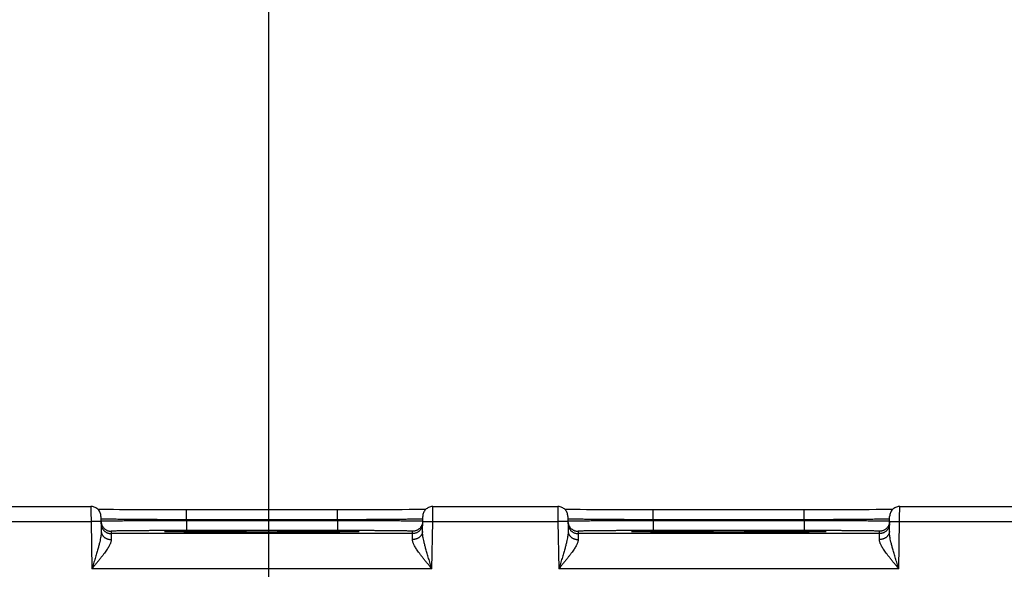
# Model space of a CAD drawing. Header units: inches. Extents: x 0 to 34, y 0 to 22.
# Tile 58 of 75: x 18.4 to 20.3, y 17.6 to 18.7. Entities that reach past the tile are written whole.
import ezdxf

# ---------------------------------------------------------------- set-up
doc = ezdxf.new("R2010")
doc.units = ezdxf.units.IN
doc.header["$LTSCALE"] = 1.87
doc.header["$MEASUREMENT"] = 0
doc.layers.get('0').update_dxf_attribs({"linetype": 'CONTINUOUS'})
doc.layers.add('DIMENSIONS', color=7, linetype='CONTINUOUS')
doc.styles.get("Standard").update_dxf_attribs({"font": 'txt', "width": 0.8})
doc.dimstyles.new('DIMSTYLE_1', dxfattribs={"dimtxt": 0.125, "dimasz": 0.18, "dimexe": 0.18, "dimexo": 0.0625, "dimgap": 0.09, "dimtad": 0, "dimtih": 1, "dimtoh": 1, "dimdec": 3, "dimzin": 4, "dimdsep": 46, "dimtxsty": 'STANDARD', "dimblk": '_FILLED', "dimblk1": '_FILLED', "dimblk2": '_FILLED', "dimcen": 0.09, "dimadec": 0, "dimazin": 0, "dimtp": 0.01, "dimtm": 0.01, "dimtfac": 1, "dimtdec": 3, "dimtofl": 0, "dimtmove": 0, "dimatfit": 3, "dimldrblk": '_FILLED', "dimfxl": 1, "dimtolj": 1, "dimtzin": 4, "dimarcsym": 0})

# ---------------------------------------------------------------- blocks, each defined once
blk = doc.blocks.new('_FILLED')
at = {"color": 0, "linetype": 'BYBLOCK'}
blk.add_solid([(0, 0), (-1, 0.174), (-1, -0.174)], dxfattribs=at)
blk = doc.blocks.new('*D8')
at = {"layer": 'DIMENSIONS', "color": 2, "linetype": 'CONTINUOUS'}
for p, q in [((18.8569, 16.4192), (18.8569, 19.3122)), ((21.6069, 16.4164), (21.6069, 19.3122)), ((18.8569, 19.1872), (19.4583, 19.1872)), ((21.6069, 19.1872), (20.9083, 19.1872))]:
    blk.add_line(p, q, dxfattribs=at)
at = {"layer": 'DIMENSIONS', "color": 2, "linetype": 'CONTINUOUS', "xscale": 0.18, "yscale": 0.18, "zscale": 0.18, "rotation": 180}
blk.add_blockref('_FILLED', (18.8569, 19.1872), dxfattribs=at)
at = {"layer": 'DIMENSIONS', "color": 2, "linetype": 'CONTINUOUS', "xscale": 0.18, "yscale": 0.18, "zscale": 0.18}
blk.add_blockref('_FILLED', (21.6069, 19.1872), dxfattribs=at)
at = {"layer": 'DIMENSIONS', "color": 2, "linetype": 'CONTINUOUS', "width": 0.8}
for s, p in [('[', (20.1458, 19.1247)), (']', (20.7458, 19.1247)), ('2.750', (19.5208, 19.1247)), ('69.85', (20.2458, 19.1247))]:
    blk.add_text(s, height=0.125, dxfattribs=at).set_placement(p)

msp = doc.modelspace()

# ---------------------------------------------------------------- linework, layer by layer
at = {"color": 7, "linetype": 'CONTINUOUS'}
for p, q in [((18.3236, 17.6868), (18.5024, 17.6868)), ((18.5222, 17.6811), (18.5163, 17.6812)), ((18.5289, 17.681), (18.5222, 17.6811)), ((18.5372, 17.6809), (18.5289, 17.681)), ((18.5472, 17.6808), (18.5372, 17.6809)), ((18.5592, 17.6806), (18.5472, 17.6808)), ((18.5735, 17.6805), (18.5592, 17.6806)), ((18.5904, 17.6804), (18.5735, 17.6805)), ((18.6103, 17.6803), (18.5904, 17.6804)), ((18.6287, 17.6803), (18.6103, 17.6803)), ((18.6497, 17.6802), (18.6287, 17.6803)), ((18.6734, 17.6802), (18.6497, 17.6802)), ((18.6925, 17.6802), (18.6734, 17.6802)), ((18.6925, 17.6605), (18.6925, 17.6802)), ((19.0109, 17.6802), (18.6925, 17.6802)), ((18.9933, 17.6605), (18.9933, 17.6802)), ((19.0329, 17.6802), (19.0109, 17.6802)), ((19.0526, 17.6803), (19.0329, 17.6802)), ((19.0742, 17.6803), (19.0526, 17.6803)), ((19.0927, 17.6804), (19.0742, 17.6803)), ((19.1087, 17.6805), (19.0927, 17.6804)), ((19.1224, 17.6806), (19.1087, 17.6805)), ((19.1362, 17.6807), (19.1224, 17.6806)), ((19.1476, 17.6809), (19.1362, 17.6807)), ((19.1569, 17.681), (19.1476, 17.6809)), ((19.1641, 17.6811), (19.1569, 17.681)), ((19.1695, 17.6812), (19.1641, 17.6811)), ((19.1834, 17.6868), (19.4324, 17.6868)), ((19.4522, 17.6811), (19.4463, 17.6812)), ((19.4589, 17.681), (19.4522, 17.6811)), ((19.4672, 17.6809), (19.4589, 17.681)), ((19.4772, 17.6808), (19.4672, 17.6809)), ((19.4892, 17.6806), (19.4772, 17.6808)), ((19.5035, 17.6805), (19.4892, 17.6806)), ((19.5204, 17.6804), (19.5035, 17.6805)), ((19.5403, 17.6803), (19.5204, 17.6804)), ((19.5587, 17.6803), (19.5403, 17.6803)), ((19.5797, 17.6802), (19.5587, 17.6803)), ((19.6034, 17.6802), (19.5797, 17.6802)), ((19.9233, 17.6802), (19.6034, 17.6802)), ((19.6225, 17.6605), (19.6225, 17.6802)), ((19.9233, 17.6605), (19.9233, 17.6802)), ((19.9409, 17.6802), (19.9233, 17.6802)), ((19.9629, 17.6802), (19.9409, 17.6802)), ((19.9826, 17.6803), (19.9629, 17.6802)), ((20.0042, 17.6803), (19.9826, 17.6803)), ((20.0227, 17.6804), (20.0042, 17.6803)), ((20.0387, 17.6805), (20.0227, 17.6804)), ((20.0524, 17.6806), (20.0387, 17.6805)), ((20.0662, 17.6807), (20.0524, 17.6806)), ((20.0776, 17.6809), (20.0662, 17.6807)), ((20.0869, 17.681), (20.0776, 17.6809)), ((20.0941, 17.6811), (20.0869, 17.681)), ((20.0995, 17.6812), (20.0941, 17.6811)), ((20.1134, 17.6868), (20.3624, 17.6868)), ((18.3329, 17.6568), (18.5026, 17.6568)), ((18.5226, 17.6572), (18.5026, 17.6568)), ((18.5026, 17.6568), (18.5042, 17.563)), ((18.5224, 17.6672), (18.523, 17.6374)), ((18.6925, 17.6605), (18.6926, 17.6586)), ((18.9933, 17.6605), (18.6925, 17.6605)), ((18.6926, 17.6586), (18.6926, 17.6389)), ((18.9933, 17.6586), (18.6926, 17.6586)), ((18.9933, 17.6605), (18.9933, 17.6586)), ((18.9933, 17.6586), (18.9933, 17.6389)), ((19.1629, 17.6374), (19.1634, 17.6672)), ((19.1632, 17.6572), (19.1832, 17.6568)), ((19.1816, 17.563), (19.1832, 17.6568)), ((19.1832, 17.6568), (19.4326, 17.6568)), ((19.4526, 17.6572), (19.4326, 17.6568)), ((19.4326, 17.6568), (19.4342, 17.563)), ((19.4524, 17.6672), (19.453, 17.6374)), ((19.6225, 17.6605), (19.6226, 17.6586)), ((19.9233, 17.6605), (19.6225, 17.6605)), ((19.6226, 17.6586), (19.6226, 17.6389)), ((19.9233, 17.6586), (19.6226, 17.6586)), ((19.9233, 17.6605), (19.9233, 17.6586)), ((19.9233, 17.6586), (19.9233, 17.6389)), ((20.0929, 17.6374), (20.0934, 17.6672)), ((20.0932, 17.6572), (20.1132, 17.6568)), ((20.1116, 17.563), (20.1132, 17.6568)), ((20.1132, 17.6568), (20.3626, 17.6568)), ((18.5426, 17.6376), (18.5427, 17.633)), ((19.1432, 17.633), (18.5427, 17.633)), ((18.6525, 17.6368), (18.6521, 17.6368)), ((18.653, 17.6368), (18.6525, 17.6368)), ((18.6537, 17.6367), (18.653, 17.6368)), ((18.655, 17.6367), (18.6537, 17.6367)), ((18.6566, 17.6366), (18.655, 17.6367)), ((18.6596, 17.6366), (18.6566, 17.6366)), ((18.6646, 17.6364), (18.6596, 17.6366)), ((18.6711, 17.6363), (18.6646, 17.6364)), ((18.6793, 17.6362), (18.6711, 17.6363)), ((18.6895, 17.6361), (18.6793, 17.6362)), ((18.702, 17.6359), (18.6895, 17.6361)), ((18.9933, 17.6389), (18.6926, 17.6389)), ((18.7174, 17.6358), (18.702, 17.6359)), ((18.7321, 17.6357), (18.7174, 17.6358)), ((18.7492, 17.6356), (18.7321, 17.6357)), ((18.7687, 17.6355), (18.7492, 17.6356)), ((18.7908, 17.6355), (18.7687, 17.6355)), ((18.8157, 17.6354), (18.7908, 17.6355)), ((18.8363, 17.6354), (18.8157, 17.6354)), ((18.8558, 17.6354), (18.8363, 17.6354)), ((18.8802, 17.6354), (18.8558, 17.6354)), ((18.9015, 17.6355), (18.8802, 17.6354)), ((18.9203, 17.6355), (18.9015, 17.6355)), ((18.9406, 17.6356), (18.9203, 17.6355)), ((18.9576, 17.6357), (18.9406, 17.6356)), ((18.9717, 17.6358), (18.9576, 17.6357)), ((18.9854, 17.6359), (18.9717, 17.6358)), ((18.9967, 17.6361), (18.9854, 17.6359)), ((19.0061, 17.6362), (18.9967, 17.6361)), ((19.0138, 17.6363), (19.0061, 17.6362)), ((19.02, 17.6364), (19.0138, 17.6363)), ((19.0248, 17.6365), (19.02, 17.6364)), ((19.0278, 17.6366), (19.0248, 17.6365)), ((19.0301, 17.6367), (19.0278, 17.6366)), ((19.0315, 17.6367), (19.0301, 17.6367)), ((19.0324, 17.6368), (19.0315, 17.6367)), ((19.0331, 17.6368), (19.0324, 17.6368)), ((19.0335, 17.6368), (19.0331, 17.6368)), ((19.0338, 17.6368), (19.0335, 17.6368)), ((19.0341, 17.6368), (19.0338, 17.6368)), ((19.0342, 17.6369), (19.0341, 17.6368)), ((19.1432, 17.633), (19.1432, 17.6376)), ((19.4726, 17.6376), (19.4727, 17.633)), ((20.0732, 17.633), (19.4727, 17.633)), ((19.5825, 17.6368), (19.5821, 17.6368)), ((19.583, 17.6368), (19.5825, 17.6368)), ((19.5837, 17.6367), (19.583, 17.6368)), ((19.585, 17.6367), (19.5837, 17.6367)), ((19.5866, 17.6366), (19.585, 17.6367)), ((19.5896, 17.6366), (19.5866, 17.6366)), ((19.5935, 17.6365), (19.5896, 17.6366)), ((19.5997, 17.6363), (19.5935, 17.6365)), ((19.6075, 17.6362), (19.5997, 17.6363)), ((19.6173, 17.6361), (19.6075, 17.6362)), ((19.6293, 17.636), (19.6173, 17.6361)), ((19.9233, 17.6389), (19.6226, 17.6389)), ((19.6441, 17.6358), (19.6293, 17.636)), ((19.6582, 17.6357), (19.6441, 17.6358)), ((19.6747, 17.6356), (19.6582, 17.6357)), ((19.6936, 17.6356), (19.6747, 17.6356)), ((19.715, 17.6355), (19.6936, 17.6356)), ((19.7392, 17.6354), (19.715, 17.6355)), ((19.7592, 17.6354), (19.7392, 17.6354)), ((19.7792, 17.6354), (19.7592, 17.6354)), ((19.7984, 17.6354), (19.7792, 17.6354)), ((19.8212, 17.6355), (19.7984, 17.6354)), ((19.8412, 17.6355), (19.8212, 17.6355)), ((19.8628, 17.6356), (19.8412, 17.6355)), ((19.8812, 17.6357), (19.8628, 17.6356)), ((19.8964, 17.6358), (19.8812, 17.6357)), ((19.9111, 17.6359), (19.8964, 17.6358)), ((19.9232, 17.636), (19.9111, 17.6359)), ((19.9332, 17.6361), (19.9232, 17.636)), ((19.9414, 17.6363), (19.9332, 17.6361)), ((19.9481, 17.6364), (19.9414, 17.6363)), ((19.9533, 17.6365), (19.9481, 17.6364)), ((19.9573, 17.6366), (19.9533, 17.6365)), ((19.9597, 17.6367), (19.9573, 17.6366)), ((19.9612, 17.6367), (19.9597, 17.6367)), ((19.9621, 17.6367), (19.9612, 17.6367)), ((19.9628, 17.6368), (19.9621, 17.6367)), ((19.9633, 17.6368), (19.9628, 17.6368)), ((19.9636, 17.6368), (19.9633, 17.6368)), ((19.9639, 17.6368), (19.9636, 17.6368)), ((20.0732, 17.633), (20.0732, 17.6376)), ((19.1816, 17.563), (18.5042, 17.563)), ((20.1116, 17.563), (19.4342, 17.563))]:
    msp.add_line(p, q, dxfattribs=at)
for points in [[(18.5224, 17.6672), (18.5223, 17.6691), (18.522, 17.6709), (18.5215, 17.6727), (18.5209, 17.6745), (18.5201, 17.6762), (18.5192, 17.6778), (18.5181, 17.6793), (18.5168, 17.6807), (18.5155, 17.682), (18.514, 17.6832), (18.5124, 17.6842), (18.5107, 17.685), (18.509, 17.6857), (18.5072, 17.6863), (18.5053, 17.6866), (18.5035, 17.6868), (18.5024, 17.6868)], [(19.1834, 17.6868), (19.1824, 17.6868), (19.1805, 17.6866), (19.1787, 17.6863), (19.1769, 17.6857), (19.1751, 17.685), (19.1735, 17.6842), (19.1719, 17.6832), (19.1704, 17.682), (19.169, 17.6807), (19.1678, 17.6793), (19.1667, 17.6778), (19.1657, 17.6762), (19.1649, 17.6745), (19.1643, 17.6727), (19.1638, 17.6709), (19.1635, 17.6691), (19.1634, 17.6672)], [(19.4524, 17.6672), (19.4523, 17.6691), (19.452, 17.6709), (19.4515, 17.6727), (19.4509, 17.6745), (19.4501, 17.6762), (19.4492, 17.6778), (19.4481, 17.6793), (19.4468, 17.6807), (19.4455, 17.682), (19.444, 17.6832), (19.4424, 17.6842), (19.4407, 17.685), (19.439, 17.6857), (19.4372, 17.6863), (19.4353, 17.6866), (19.4335, 17.6868), (19.4324, 17.6868)], [(20.1134, 17.6868), (20.1124, 17.6868), (20.1105, 17.6866), (20.1087, 17.6863), (20.1069, 17.6857), (20.1051, 17.685), (20.1035, 17.6842), (20.1019, 17.6832), (20.1004, 17.682), (20.099, 17.6807), (20.0978, 17.6793), (20.0967, 17.6778), (20.0957, 17.6762), (20.0949, 17.6745), (20.0943, 17.6727), (20.0938, 17.6709), (20.0935, 17.6691), (20.0934, 17.6672)], [(18.6521, 17.6368), (18.6518, 17.6368), (18.6516, 17.6369), (18.6516, 17.6369), (18.6515, 17.6369), (18.6515, 17.6369), (18.6514, 17.6369)], [(19.0344, 17.6369), (19.0344, 17.6369), (19.0344, 17.6369), (19.0344, 17.6369), (19.0343, 17.6369), (19.0342, 17.6369)], [(19.5821, 17.6368), (19.5818, 17.6368), (19.5816, 17.6369), (19.5816, 17.6369), (19.5815, 17.6369), (19.5815, 17.6369), (19.5814, 17.6369)], [(19.9642, 17.6369), (19.9641, 17.6368), (19.9639, 17.6368)], [(19.9644, 17.6369), (19.9644, 17.6369), (19.9644, 17.6369), (19.9644, 17.6369), (19.9643, 17.6369), (19.9642, 17.6369)]]:
    msp.add_lwpolyline(points, dxfattribs=at)
for points, knots in [([(18.5024, 17.6869), (18.5024, 17.6869), (18.5024, 17.6865), (18.5024, 17.6864), (18.5024, 17.6856), (18.5024, 17.6848), (18.5025, 17.6837), (18.5025, 17.6824), (18.5025, 17.6808), (18.5025, 17.679), (18.5025, 17.6771), (18.5025, 17.6749), (18.5025, 17.6727), (18.5025, 17.6702), (18.5025, 17.6677), (18.5026, 17.6651), (18.5026, 17.6624), (18.5026, 17.6596), (18.5026, 17.6578), (18.5026, 17.6568)], [0, 0, 0, 0, 0.002903, 0.015028, 0.03566, 0.064621, 0.101666, 0.146473, 0.198652, 0.25775, 0.323263, 0.394623, 0.47121, 0.552358, 0.637342, 0.725391, 0.815718, 0.907524, 1, 1, 1, 1]), ([(19.1832, 17.6568), (19.1832, 17.6578), (19.1833, 17.6596), (19.1833, 17.6624), (19.1833, 17.6651), (19.1833, 17.6677), (19.1833, 17.6702), (19.1833, 17.6727), (19.1833, 17.6749), (19.1834, 17.6771), (19.1834, 17.679), (19.1834, 17.6808), (19.1834, 17.6824), (19.1834, 17.6837), (19.1834, 17.6848), (19.1834, 17.6856), (19.1834, 17.6864), (19.1834, 17.6865), (19.1834, 17.6869), (19.1834, 17.6869)], [0, 0, 0, 0, 0.092476, 0.184282, 0.274609, 0.362658, 0.447642, 0.52879, 0.605377, 0.676737, 0.74225, 0.801348, 0.853527, 0.898334, 0.935379, 0.96434, 0.984972, 0.997097, 1, 1, 1, 1]), ([(19.4324, 17.6869), (19.4324, 17.6869), (19.4324, 17.6865), (19.4324, 17.6864), (19.4324, 17.6856), (19.4324, 17.6848), (19.4325, 17.6837), (19.4325, 17.6824), (19.4325, 17.6808), (19.4325, 17.679), (19.4325, 17.6771), (19.4325, 17.6749), (19.4325, 17.6727), (19.4325, 17.6702), (19.4325, 17.6677), (19.4326, 17.6651), (19.4326, 17.6624), (19.4326, 17.6596), (19.4326, 17.6578), (19.4326, 17.6568)], [0, 0, 0, 0, 0.002903, 0.015028, 0.03566, 0.064621, 0.101666, 0.146473, 0.198652, 0.25775, 0.323263, 0.394623, 0.47121, 0.552358, 0.637342, 0.725391, 0.815718, 0.907524, 1, 1, 1, 1]), ([(20.1132, 17.6568), (20.1132, 17.6578), (20.1133, 17.6596), (20.1133, 17.6624), (20.1133, 17.6651), (20.1133, 17.6677), (20.1133, 17.6702), (20.1133, 17.6727), (20.1133, 17.6749), (20.1134, 17.6771), (20.1134, 17.679), (20.1134, 17.6808), (20.1134, 17.6824), (20.1134, 17.6837), (20.1134, 17.6848), (20.1134, 17.6856), (20.1134, 17.6864), (20.1134, 17.6865), (20.1134, 17.6869), (20.1134, 17.6869)], [0, 0, 0, 0, 0.092476, 0.184282, 0.274609, 0.362658, 0.447642, 0.52879, 0.605377, 0.676737, 0.74225, 0.801348, 0.853527, 0.898334, 0.935379, 0.96434, 0.984972, 0.997097, 1, 1, 1, 1]), ([(18.5226, 17.6572), (18.5226, 17.6566), (18.5227, 17.6553), (18.523, 17.6538), (18.5232, 17.653), (18.5232, 17.6527)], [0, 0, 0, 0, 0.41218, 0.843207, 1, 1, 1, 1]), ([(18.5227, 17.6526), (18.5227, 17.652), (18.5228, 17.6507), (18.5231, 17.6487), (18.5236, 17.6469), (18.5243, 17.645), (18.5251, 17.6433), (18.5262, 17.6416), (18.5273, 17.6401), (18.5286, 17.6387), (18.5301, 17.6374), (18.5317, 17.6362), (18.5333, 17.6352), (18.5351, 17.6344), (18.5369, 17.6338), (18.5388, 17.6333), (18.5407, 17.633), (18.542, 17.633), (18.5427, 17.633)], [0, 0, 0, 0, 0.0625, 0.125, 0.1875, 0.25, 0.312501, 0.375001, 0.437501, 0.500001, 0.562501, 0.625001, 0.6875, 0.75, 0.8125, 0.875, 0.9375, 1, 1, 1, 1]), ([(18.6925, 17.6605), (18.6891, 17.6605), (18.6823, 17.6605), (18.672, 17.6606), (18.6619, 17.6606), (18.6519, 17.6606), (18.642, 17.6607), (18.6323, 17.6607), (18.6228, 17.6608), (18.6136, 17.6608), (18.6047, 17.6609), (18.5961, 17.6609), (18.5878, 17.661), (18.5799, 17.6611), (18.5725, 17.6611), (18.5654, 17.6612), (18.5589, 17.6613), (18.5528, 17.6614), (18.5472, 17.6614), (18.5422, 17.6615), (18.5377, 17.6616), (18.5338, 17.6617), (18.5304, 17.6618), (18.5277, 17.6618), (18.5256, 17.6619), (18.5239, 17.6619), (18.5233, 17.6621), (18.5228, 17.6621)], [0, 0, 0, 0, 0.060528, 0.120839, 0.180702, 0.239899, 0.298212, 0.355427, 0.411331, 0.46572, 0.518396, 0.569169, 0.617858, 0.66429, 0.708302, 0.749738, 0.788449, 0.824295, 0.857148, 0.886884, 0.913392, 0.936574, 0.956342, 0.972622, 0.985353, 0.994489, 1, 1, 1, 1]), ([(18.6926, 17.6586), (18.6891, 17.6586), (18.6823, 17.6586), (18.6721, 17.6585), (18.6619, 17.6585), (18.6519, 17.6585), (18.642, 17.6584), (18.6323, 17.6584), (18.6229, 17.6584), (18.6136, 17.6583), (18.6047, 17.6583), (18.5961, 17.6582), (18.5879, 17.6582), (18.58, 17.6581), (18.5725, 17.6581), (18.5655, 17.658), (18.5589, 17.658), (18.5529, 17.6579), (18.5473, 17.6578), (18.5423, 17.6578), (18.5378, 17.6577), (18.5339, 17.6577), (18.5305, 17.6576), (18.5277, 17.6575), (18.5256, 17.6574), (18.524, 17.6575), (18.5233, 17.6573), (18.5229, 17.6573)], [0, 0, 0, 0, 0.060538, 0.120854, 0.180718, 0.23991, 0.298217, 0.355429, 0.411337, 0.465733, 0.518414, 0.569192, 0.617888, 0.66433, 0.708353, 0.749799, 0.788516, 0.824366, 0.857219, 0.886954, 0.913461, 0.936638, 0.956398, 0.972667, 0.985386, 0.994508, 1, 1, 1, 1]), ([(18.5232, 17.6527), (18.5233, 17.6523), (18.5236, 17.6513), (18.5242, 17.6497), (18.5251, 17.648), (18.5261, 17.6463), (18.5272, 17.6448), (18.5286, 17.6433), (18.53, 17.642), (18.5316, 17.6409), (18.5333, 17.6399), (18.535, 17.6391), (18.5369, 17.6384), (18.5387, 17.638), (18.5407, 17.6377), (18.542, 17.6376), (18.5426, 17.6376)], [0, 0, 0, 0, 0.046657, 0.11999, 0.193322, 0.266656, 0.339989, 0.413323, 0.486657, 0.559991, 0.633325, 0.70666, 0.779995, 0.85333, 0.926665, 1, 1, 1, 1]), ([(19.163, 17.6621), (19.1626, 17.6621), (19.162, 17.6619), (19.1603, 17.6619), (19.1582, 17.6618), (19.1554, 17.6618), (19.1521, 17.6617), (19.1481, 17.6616), (19.1437, 17.6615), (19.1386, 17.6614), (19.133, 17.6614), (19.127, 17.6613), (19.1204, 17.6612), (19.1134, 17.6611), (19.1059, 17.6611), (19.0981, 17.661), (19.0898, 17.6609), (19.0812, 17.6609), (19.0723, 17.6608), (19.0631, 17.6608), (19.0536, 17.6607), (19.0439, 17.6607), (19.034, 17.6606), (19.024, 17.6606), (19.0138, 17.6606), (19.0036, 17.6605), (18.9967, 17.6605), (18.9933, 17.6605)], [0, 0, 0, 0, 0.005511, 0.014645, 0.027373, 0.043649, 0.063411, 0.086586, 0.113085, 0.142809, 0.175649, 0.211483, 0.250183, 0.29161, 0.335619, 0.382053, 0.430748, 0.481531, 0.534218, 0.588618, 0.644533, 0.701756, 0.760079, 0.819284, 0.879154, 0.939469, 1, 1, 1, 1]), ([(19.1629, 17.6573), (19.1625, 17.6573), (19.1619, 17.6575), (19.1602, 17.6574), (19.1581, 17.6575), (19.1553, 17.6576), (19.152, 17.6577), (19.1481, 17.6577), (19.1436, 17.6578), (19.1385, 17.6578), (19.133, 17.6579), (19.1269, 17.658), (19.1204, 17.658), (19.1133, 17.6581), (19.1059, 17.6581), (19.098, 17.6582), (19.0897, 17.6582), (19.0811, 17.6583), (19.0722, 17.6583), (19.063, 17.6584), (19.0535, 17.6584), (19.0438, 17.6584), (19.0339, 17.6585), (19.0239, 17.6585), (19.0138, 17.6585), (19.0035, 17.6586), (18.9967, 17.6586), (18.9933, 17.6586)], [0, 0, 0, 0, 0.005491, 0.014611, 0.027327, 0.043592, 0.063346, 0.086516, 0.113014, 0.142738, 0.175578, 0.211415, 0.250121, 0.291559, 0.335579, 0.382024, 0.430726, 0.481514, 0.534205, 0.58861, 0.644527, 0.701749, 0.760066, 0.819267, 0.879138, 0.93946, 1, 1, 1, 1]), ([(19.1626, 17.6527), (19.1625, 17.6523), (19.1622, 17.6513), (19.1616, 17.6497), (19.1608, 17.648), (19.1598, 17.6463), (19.1586, 17.6448), (19.1573, 17.6433), (19.1558, 17.642), (19.1543, 17.6409), (19.1526, 17.6399), (19.1508, 17.6391), (19.149, 17.6384), (19.1471, 17.638), (19.1452, 17.6377), (19.1439, 17.6376), (19.1432, 17.6376)], [0, 0, 0, 0, 0.046657, 0.119989, 0.193322, 0.266656, 0.339989, 0.413323, 0.486657, 0.559991, 0.633325, 0.70666, 0.779995, 0.85333, 0.926665, 1, 1, 1, 1]), ([(19.1632, 17.6526), (19.1631, 17.652), (19.1631, 17.6507), (19.1627, 17.6487), (19.1622, 17.6469), (19.1616, 17.645), (19.1607, 17.6433), (19.1597, 17.6416), (19.1585, 17.6401), (19.1572, 17.6387), (19.1558, 17.6374), (19.1542, 17.6362), (19.1525, 17.6352), (19.1507, 17.6344), (19.1489, 17.6338), (19.147, 17.6333), (19.1451, 17.633), (19.1438, 17.633), (19.1432, 17.633)], [0, 0, 0, 0, 0.0625, 0.125, 0.187501, 0.250001, 0.312501, 0.375001, 0.437501, 0.500001, 0.562501, 0.625001, 0.687501, 0.750001, 0.8125, 0.875, 0.9375, 1, 1, 1, 1]), ([(19.1632, 17.6572), (19.1632, 17.6566), (19.1631, 17.6553), (19.1629, 17.6538), (19.1627, 17.653), (19.1626, 17.6527)], [0, 0, 0, 0, 0.41218, 0.843207, 1, 1, 1, 1]), ([(19.4526, 17.6572), (19.4526, 17.6566), (19.4527, 17.6553), (19.453, 17.6538), (19.4532, 17.653), (19.4532, 17.6527)], [0, 0, 0, 0, 0.41218, 0.843207, 1, 1, 1, 1]), ([(19.4527, 17.6526), (19.4527, 17.652), (19.4528, 17.6507), (19.4531, 17.6487), (19.4536, 17.6469), (19.4543, 17.645), (19.4551, 17.6433), (19.4562, 17.6416), (19.4573, 17.6401), (19.4586, 17.6387), (19.4601, 17.6374), (19.4617, 17.6362), (19.4633, 17.6352), (19.4651, 17.6344), (19.4669, 17.6338), (19.4688, 17.6333), (19.4707, 17.633), (19.472, 17.633), (19.4727, 17.633)], [0, 0, 0, 0, 0.0625, 0.125, 0.1875, 0.25, 0.312501, 0.375001, 0.437501, 0.500001, 0.562501, 0.625001, 0.6875, 0.75, 0.8125, 0.875, 0.9375, 1, 1, 1, 1]), ([(19.6225, 17.6605), (19.6191, 17.6605), (19.6123, 17.6605), (19.602, 17.6606), (19.5919, 17.6606), (19.5819, 17.6606), (19.572, 17.6607), (19.5623, 17.6607), (19.5528, 17.6608), (19.5436, 17.6608), (19.5347, 17.6609), (19.5261, 17.6609), (19.5178, 17.661), (19.5099, 17.6611), (19.5025, 17.6611), (19.4954, 17.6612), (19.4889, 17.6613), (19.4828, 17.6614), (19.4772, 17.6614), (19.4722, 17.6615), (19.4677, 17.6616), (19.4638, 17.6617), (19.4604, 17.6618), (19.4577, 17.6618), (19.4556, 17.6619), (19.4539, 17.6619), (19.4533, 17.6621), (19.4528, 17.6621)], [0, 0, 0, 0, 0.060528, 0.120839, 0.180702, 0.239899, 0.298212, 0.355427, 0.411331, 0.46572, 0.518396, 0.569169, 0.617858, 0.66429, 0.708302, 0.749738, 0.788449, 0.824295, 0.857148, 0.886884, 0.913392, 0.936574, 0.956342, 0.972622, 0.985353, 0.994489, 1, 1, 1, 1]), ([(19.6226, 17.6586), (19.6191, 17.6586), (19.6123, 17.6586), (19.6021, 17.6585), (19.5919, 17.6585), (19.5819, 17.6585), (19.572, 17.6584), (19.5623, 17.6584), (19.5529, 17.6584), (19.5436, 17.6583), (19.5347, 17.6583), (19.5261, 17.6582), (19.5179, 17.6582), (19.51, 17.6581), (19.5025, 17.6581), (19.4955, 17.658), (19.4889, 17.658), (19.4829, 17.6579), (19.4773, 17.6578), (19.4723, 17.6578), (19.4678, 17.6577), (19.4639, 17.6577), (19.4605, 17.6576), (19.4577, 17.6575), (19.4556, 17.6574), (19.454, 17.6575), (19.4533, 17.6573), (19.4529, 17.6573)], [0, 0, 0, 0, 0.060538, 0.120854, 0.180718, 0.23991, 0.298217, 0.355429, 0.411337, 0.465733, 0.518414, 0.569192, 0.617888, 0.66433, 0.708353, 0.749799, 0.788516, 0.824366, 0.857219, 0.886954, 0.913461, 0.936638, 0.956398, 0.972667, 0.985386, 0.994508, 1, 1, 1, 1]), ([(19.4532, 17.6527), (19.4533, 17.6523), (19.4536, 17.6513), (19.4542, 17.6497), (19.4551, 17.648), (19.4561, 17.6463), (19.4572, 17.6448), (19.4586, 17.6433), (19.46, 17.642), (19.4616, 17.6409), (19.4633, 17.6399), (19.465, 17.6391), (19.4669, 17.6384), (19.4687, 17.638), (19.4707, 17.6377), (19.472, 17.6376), (19.4726, 17.6376)], [0, 0, 0, 0, 0.046657, 0.11999, 0.193322, 0.266656, 0.339989, 0.413323, 0.486657, 0.559991, 0.633325, 0.70666, 0.779995, 0.85333, 0.926665, 1, 1, 1, 1]), ([(20.093, 17.6621), (20.0926, 17.6621), (20.092, 17.6619), (20.0903, 17.6619), (20.0882, 17.6618), (20.0854, 17.6618), (20.0821, 17.6617), (20.0781, 17.6616), (20.0737, 17.6615), (20.0686, 17.6614), (20.063, 17.6614), (20.057, 17.6613), (20.0504, 17.6612), (20.0434, 17.6611), (20.0359, 17.6611), (20.0281, 17.661), (20.0198, 17.6609), (20.0112, 17.6609), (20.0023, 17.6608), (19.9931, 17.6608), (19.9836, 17.6607), (19.9739, 17.6607), (19.964, 17.6606), (19.954, 17.6606), (19.9438, 17.6606), (19.9336, 17.6605), (19.9267, 17.6605), (19.9233, 17.6605)], [0, 0, 0, 0, 0.005511, 0.014645, 0.027373, 0.043649, 0.063411, 0.086586, 0.113085, 0.142809, 0.175649, 0.211483, 0.250183, 0.29161, 0.335619, 0.382053, 0.430748, 0.481531, 0.534218, 0.588618, 0.644533, 0.701756, 0.760079, 0.819284, 0.879154, 0.939469, 1, 1, 1, 1]), ([(20.0929, 17.6573), (20.0925, 17.6573), (20.0919, 17.6575), (20.0902, 17.6574), (20.0881, 17.6575), (20.0853, 17.6576), (20.082, 17.6577), (20.0781, 17.6577), (20.0736, 17.6578), (20.0685, 17.6578), (20.063, 17.6579), (20.0569, 17.658), (20.0504, 17.658), (20.0433, 17.6581), (20.0359, 17.6581), (20.028, 17.6582), (20.0197, 17.6582), (20.0111, 17.6583), (20.0022, 17.6583), (19.993, 17.6584), (19.9835, 17.6584), (19.9738, 17.6584), (19.9639, 17.6585), (19.9539, 17.6585), (19.9438, 17.6585), (19.9335, 17.6586), (19.9267, 17.6586), (19.9233, 17.6586)], [0, 0, 0, 0, 0.005491, 0.014611, 0.027327, 0.043592, 0.063346, 0.086516, 0.113014, 0.142738, 0.175578, 0.211415, 0.250121, 0.291559, 0.335579, 0.382024, 0.430726, 0.481514, 0.534205, 0.58861, 0.644527, 0.701749, 0.760066, 0.819267, 0.879138, 0.93946, 1, 1, 1, 1]), ([(20.0926, 17.6527), (20.0925, 17.6523), (20.0922, 17.6513), (20.0916, 17.6497), (20.0908, 17.648), (20.0898, 17.6463), (20.0886, 17.6448), (20.0873, 17.6433), (20.0858, 17.642), (20.0843, 17.6409), (20.0826, 17.6399), (20.0808, 17.6391), (20.079, 17.6384), (20.0771, 17.638), (20.0752, 17.6377), (20.0739, 17.6376), (20.0732, 17.6376)], [0, 0, 0, 0, 0.046657, 0.119989, 0.193322, 0.266656, 0.339989, 0.413323, 0.486657, 0.559991, 0.633325, 0.70666, 0.779995, 0.85333, 0.926665, 1, 1, 1, 1]), ([(20.0932, 17.6526), (20.0931, 17.652), (20.0931, 17.6507), (20.0927, 17.6487), (20.0922, 17.6469), (20.0916, 17.645), (20.0907, 17.6433), (20.0897, 17.6416), (20.0885, 17.6401), (20.0872, 17.6387), (20.0858, 17.6374), (20.0842, 17.6362), (20.0825, 17.6352), (20.0807, 17.6344), (20.0789, 17.6338), (20.077, 17.6333), (20.0751, 17.633), (20.0738, 17.633), (20.0732, 17.633)], [0, 0, 0, 0, 0.0625, 0.125, 0.187501, 0.250001, 0.312501, 0.375001, 0.437501, 0.500001, 0.562501, 0.625001, 0.687501, 0.750001, 0.8125, 0.875, 0.9375, 1, 1, 1, 1]), ([(20.0932, 17.6572), (20.0932, 17.6566), (20.0931, 17.6553), (20.0929, 17.6538), (20.0927, 17.653), (20.0926, 17.6527)], [0, 0, 0, 0, 0.41218, 0.843207, 1, 1, 1, 1]), ([(18.523, 17.6374), (18.523, 17.6364), (18.5229, 17.6342), (18.5226, 17.6306), (18.522, 17.6264), (18.5211, 17.6215), (18.5198, 17.6158), (18.5182, 17.6091), (18.5161, 17.6015), (18.5136, 17.5929), (18.5107, 17.5834), (18.5076, 17.5733), (18.5054, 17.5665), (18.5042, 17.563)], [0, 0, 0, 0, 0.039126, 0.085558, 0.140456, 0.205046, 0.280706, 0.369034, 0.471645, 0.588768, 0.718355, 0.856796, 1, 1, 1, 1]), ([(18.523, 17.6374), (18.523, 17.6369), (18.523, 17.6358), (18.5234, 17.6342), (18.5239, 17.6327), (18.5245, 17.6311), (18.5254, 17.6297), (18.5264, 17.6283), (18.5276, 17.627), (18.5289, 17.6258), (18.5304, 17.6248), (18.5319, 17.6238), (18.5336, 17.623), (18.5354, 17.6223), (18.5372, 17.6218), (18.5391, 17.6214), (18.541, 17.6212), (18.5423, 17.6212), (18.5429, 17.6212)], [0, 0, 0, 0, 0.056706, 0.11365, 0.171055, 0.229125, 0.288031, 0.347905, 0.40884, 0.470883, 0.534038, 0.598269, 0.663501, 0.729626, 0.796507, 0.863984, 0.931878, 1, 1, 1, 1]), ([(18.6926, 17.6389), (18.6896, 17.6389), (18.6836, 17.6389), (18.6746, 17.6389), (18.6657, 17.6389), (18.6568, 17.6389), (18.6481, 17.6389), (18.6395, 17.6389), (18.6311, 17.6388), (18.623, 17.6388), (18.6151, 17.6388), (18.6075, 17.6387), (18.6002, 17.6387), (18.5932, 17.6386), (18.5866, 17.6386), (18.5804, 17.6385), (18.5746, 17.6384), (18.5693, 17.6384), (18.5644, 17.6383), (18.5599, 17.6382), (18.556, 17.6382), (18.5525, 17.6381), (18.5495, 17.638), (18.5471, 17.638), (18.5453, 17.6379), (18.5438, 17.6378), (18.5432, 17.6377), (18.5426, 17.6377), (18.5426, 17.6376)], [0, 0, 0, 0, 0.059908, 0.119852, 0.179535, 0.238668, 0.296971, 0.354167, 0.410028, 0.464378, 0.517038, 0.567826, 0.616544, 0.663001, 0.707026, 0.748469, 0.78718, 0.823013, 0.855835, 0.885516, 0.911953, 0.935069, 0.954782, 0.971001, 0.983659, 0.992708, 0.998133, 1, 1, 1, 1]), ([(18.5427, 17.633), (18.5427, 17.6329), (18.5427, 17.6326), (18.5427, 17.632), (18.5427, 17.631), (18.5428, 17.6297), (18.5428, 17.6281), (18.5428, 17.6261), (18.5429, 17.6237), (18.5429, 17.622), (18.5429, 17.6212)], [0, 0, 0, 0, 0.01936, 0.069832, 0.151151, 0.26289, 0.404464, 0.575135, 0.77401, 1, 1, 1, 1]), ([(18.6514, 17.6368), (18.6511, 17.6369), (18.6505, 17.6369), (18.6499, 17.6369), (18.649, 17.6371), (18.6499, 17.6373), (18.6507, 17.6373), (18.6524, 17.6374), (18.6546, 17.6375), (18.6576, 17.6376), (18.6611, 17.6377), (18.6653, 17.6378), (18.67, 17.6379), (18.6754, 17.6379), (18.6813, 17.638), (18.6878, 17.6381), (18.6948, 17.6382), (18.7023, 17.6383), (18.7102, 17.6383), (18.7187, 17.6384), (18.7275, 17.6385), (18.7367, 17.6385), (18.7463, 17.6386), (18.7562, 17.6386), (18.7665, 17.6386), (18.7769, 17.6387), (18.7876, 17.6387), (18.7985, 17.6387), (18.8095, 17.6388), (18.8206, 17.6388), (18.8318, 17.6388), (18.8392, 17.6388), (18.8429, 17.6388)], [0, 0, 0, 0, 0.004815, 0.009863, 0.011614, 0.013357, 0.018395, 0.026755, 0.038406, 0.053312, 0.07143, 0.092693, 0.117028, 0.144359, 0.17459, 0.207615, 0.243324, 0.281601, 0.322313, 0.365329, 0.4105, 0.457658, 0.506632, 0.557268, 0.609414, 0.662921, 0.717602, 0.77322, 0.829524, 0.886263, 0.943177, 1, 1, 1, 1]), ([(18.7315, 17.6357), (18.7301, 17.6357), (18.7258, 17.6357), (18.7187, 17.6358), (18.7103, 17.6359), (18.7023, 17.6359), (18.6948, 17.636), (18.6878, 17.6361), (18.6813, 17.6362), (18.6754, 17.6362), (18.6701, 17.6363), (18.6653, 17.6364), (18.6611, 17.6365), (18.6576, 17.6366), (18.6546, 17.6367), (18.6527, 17.6368), (18.6517, 17.6368), (18.6514, 17.6368)], [0, 0, 0, 0, 0.050763, 0.161463, 0.266882, 0.366655, 0.460461, 0.547983, 0.628922, 0.703016, 0.770007, 0.829653, 0.881769, 0.926183, 0.962729, 0.991295, 1, 1, 1, 1]), ([(18.8386, 17.6354), (18.8363, 17.6354), (18.8303, 17.6354), (18.8206, 17.6354), (18.8095, 17.6354), (18.7985, 17.6354), (18.7877, 17.6355), (18.777, 17.6355), (18.7665, 17.6355), (18.7563, 17.6356), (18.7463, 17.6356), (18.7381, 17.6357), (18.7332, 17.6357), (18.7315, 17.6357)], [0, 0, 0, 0, 0.063752, 0.167815, 0.271555, 0.374496, 0.476184, 0.576172, 0.674027, 0.769409, 0.862037, 0.951627, 1, 1, 1, 1]), ([(18.8429, 17.6388), (18.8466, 17.6388), (18.8541, 17.6388), (18.8652, 17.6388), (18.8763, 17.6388), (18.8873, 17.6387), (18.8982, 17.6387), (18.9089, 17.6387), (18.9194, 17.6386), (18.9296, 17.6386), (18.9395, 17.6386), (18.9491, 17.6385), (18.9583, 17.6385), (18.9672, 17.6384), (18.9756, 17.6383), (18.9836, 17.6383), (18.9911, 17.6382), (18.998, 17.6381), (19.0045, 17.638), (19.0104, 17.6379), (19.0158, 17.6379), (19.0206, 17.6378), (19.0247, 17.6377), (19.0283, 17.6376), (19.0312, 17.6375), (19.0334, 17.6374), (19.0352, 17.6373), (19.0359, 17.6373), (19.0368, 17.6371), (19.0359, 17.6369), (19.0354, 17.6369), (19.0347, 17.6369), (19.0344, 17.6368)], [0, 0, 0, 0, 0.056811, 0.113706, 0.170423, 0.226704, 0.2823, 0.336966, 0.390466, 0.442614, 0.493256, 0.542238, 0.589401, 0.634577, 0.677598, 0.718315, 0.756597, 0.792314, 0.825345, 0.855582, 0.88292, 0.907262, 0.92853, 0.946655, 0.961569, 0.973227, 0.981595, 0.986643, 0.988393, 0.990136, 0.995175, 1, 1, 1, 1]), ([(18.955, 17.6357), (18.9531, 17.6357), (18.9479, 17.6357), (18.9395, 17.6356), (18.9296, 17.6356), (18.9194, 17.6355), (18.9089, 17.6355), (18.8982, 17.6355), (18.8873, 17.6354), (18.8763, 17.6354), (18.8652, 17.6354), (18.8553, 17.6354), (18.8491, 17.6354), (18.8467, 17.6354)], [0, 0, 0, 0, 0.053025, 0.141649, 0.233278, 0.327642, 0.424467, 0.523419, 0.624064, 0.725952, 0.828627, 0.931617, 1, 1, 1, 1]), ([(19.0344, 17.6368), (19.0342, 17.6368), (19.0331, 17.6368), (19.0312, 17.6367), (19.0283, 17.6366), (19.0247, 17.6365), (19.0206, 17.6364), (19.0158, 17.6363), (19.0104, 17.6362), (19.0045, 17.6362), (18.9981, 17.6361), (18.9911, 17.636), (18.9836, 17.6359), (18.9756, 17.6359), (18.9672, 17.6358), (18.9603, 17.6357), (18.9561, 17.6357), (18.955, 17.6357)], [0, 0, 0, 0, 0.008724, 0.037482, 0.074275, 0.118997, 0.171481, 0.231547, 0.299009, 0.373629, 0.455142, 0.543286, 0.637764, 0.738254, 0.84443, 0.955926, 1, 1, 1, 1]), ([(19.1432, 17.6376), (19.1432, 17.6377), (19.1427, 17.6377), (19.1421, 17.6378), (19.1406, 17.6379), (19.1388, 17.638), (19.1363, 17.638), (19.1334, 17.6381), (19.1299, 17.6382), (19.1259, 17.6382), (19.1215, 17.6383), (19.1166, 17.6384), (19.1112, 17.6384), (19.1054, 17.6385), (19.0992, 17.6386), (19.0926, 17.6386), (19.0856, 17.6387), (19.0784, 17.6387), (19.0707, 17.6388), (19.0629, 17.6388), (19.0547, 17.6388), (19.0463, 17.6389), (19.0378, 17.6389), (19.029, 17.6389), (19.0202, 17.6389), (19.0113, 17.6389), (19.0023, 17.6389), (18.9963, 17.6389), (18.9933, 17.6389)], [0, 0, 0, 0, 0.001867, 0.007292, 0.016339, 0.028995, 0.045211, 0.064922, 0.088036, 0.114473, 0.144153, 0.176973, 0.212805, 0.251515, 0.292957, 0.336981, 0.383437, 0.432155, 0.482942, 0.535601, 0.589949, 0.64581, 0.703009, 0.761316, 0.820455, 0.880143, 0.94009, 1, 1, 1, 1]), ([(19.1629, 17.6374), (19.1629, 17.6369), (19.1628, 17.6358), (19.1625, 17.6342), (19.162, 17.6327), (19.1613, 17.6311), (19.1605, 17.6297), (19.1594, 17.6283), (19.1583, 17.627), (19.1569, 17.6258), (19.1555, 17.6248), (19.1539, 17.6238), (19.1522, 17.623), (19.1505, 17.6223), (19.1487, 17.6218), (19.1468, 17.6214), (19.1448, 17.6212), (19.1435, 17.6212), (19.1429, 17.6212)], [0, 0, 0, 0, 0.056705, 0.113647, 0.171051, 0.22912, 0.288025, 0.347899, 0.408834, 0.470877, 0.534032, 0.598263, 0.663495, 0.729621, 0.796503, 0.863981, 0.931877, 1, 1, 1, 1]), ([(19.1429, 17.6212), (19.1429, 17.622), (19.143, 17.6237), (19.143, 17.6261), (19.1431, 17.6281), (19.1431, 17.6297), (19.1431, 17.631), (19.1431, 17.632), (19.1432, 17.6326), (19.1432, 17.6329), (19.1432, 17.633)], [0, 0, 0, 0, 0.225993, 0.424866, 0.595536, 0.73711, 0.848849, 0.930168, 0.98064, 1, 1, 1, 1]), ([(19.1816, 17.563), (19.1805, 17.5665), (19.1783, 17.5733), (19.1751, 17.5834), (19.1723, 17.5929), (19.1697, 17.6015), (19.1677, 17.6091), (19.166, 17.6158), (19.1647, 17.6215), (19.1638, 17.6264), (19.1632, 17.6306), (19.1629, 17.6342), (19.1629, 17.6364), (19.1629, 17.6374)], [0, 0, 0, 0, 0.143204, 0.281645, 0.411233, 0.528356, 0.630968, 0.719295, 0.794955, 0.859545, 0.914442, 0.960874, 1, 1, 1, 1]), ([(19.453, 17.6374), (19.453, 17.6364), (19.4529, 17.6342), (19.4526, 17.6306), (19.452, 17.6264), (19.4511, 17.6215), (19.4498, 17.6158), (19.4482, 17.6091), (19.4461, 17.6015), (19.4436, 17.5929), (19.4407, 17.5834), (19.4376, 17.5733), (19.4354, 17.5665), (19.4342, 17.563)], [0, 0, 0, 0, 0.039126, 0.085558, 0.140456, 0.205046, 0.280706, 0.369034, 0.471645, 0.588768, 0.718355, 0.856796, 1, 1, 1, 1]), ([(19.453, 17.6374), (19.453, 17.6369), (19.453, 17.6358), (19.4534, 17.6342), (19.4539, 17.6327), (19.4545, 17.6311), (19.4554, 17.6297), (19.4564, 17.6283), (19.4576, 17.627), (19.4589, 17.6258), (19.4604, 17.6248), (19.4619, 17.6238), (19.4636, 17.623), (19.4654, 17.6223), (19.4672, 17.6218), (19.4691, 17.6214), (19.471, 17.6212), (19.4723, 17.6212), (19.4729, 17.6212)], [0, 0, 0, 0, 0.056706, 0.11365, 0.171055, 0.229125, 0.288031, 0.347905, 0.40884, 0.470883, 0.534038, 0.598269, 0.663501, 0.729626, 0.796507, 0.863984, 0.931878, 1, 1, 1, 1]), ([(19.6226, 17.6389), (19.6196, 17.6389), (19.6136, 17.6389), (19.6046, 17.6389), (19.5957, 17.6389), (19.5868, 17.6389), (19.5781, 17.6389), (19.5695, 17.6389), (19.5611, 17.6388), (19.553, 17.6388), (19.5451, 17.6388), (19.5375, 17.6387), (19.5302, 17.6387), (19.5232, 17.6386), (19.5166, 17.6386), (19.5104, 17.6385), (19.5046, 17.6384), (19.4993, 17.6384), (19.4944, 17.6383), (19.4899, 17.6382), (19.486, 17.6382), (19.4825, 17.6381), (19.4795, 17.638), (19.4771, 17.638), (19.4753, 17.6379), (19.4738, 17.6378), (19.4732, 17.6377), (19.4726, 17.6377), (19.4726, 17.6376)], [0, 0, 0, 0, 0.059908, 0.119852, 0.179535, 0.238668, 0.296971, 0.354167, 0.410028, 0.464378, 0.517038, 0.567826, 0.616544, 0.663001, 0.707026, 0.748469, 0.78718, 0.823013, 0.855835, 0.885516, 0.911953, 0.935069, 0.954782, 0.971001, 0.983659, 0.992708, 0.998133, 1, 1, 1, 1]), ([(19.4727, 17.633), (19.4727, 17.6329), (19.4727, 17.6326), (19.4727, 17.632), (19.4727, 17.631), (19.4728, 17.6297), (19.4728, 17.6281), (19.4728, 17.6261), (19.4729, 17.6237), (19.4729, 17.622), (19.4729, 17.6212)], [0, 0, 0, 0, 0.01936, 0.069832, 0.151151, 0.26289, 0.404464, 0.575135, 0.77401, 1, 1, 1, 1]), ([(19.5814, 17.6368), (19.5811, 17.6369), (19.5805, 17.6369), (19.5799, 17.6369), (19.579, 17.6371), (19.5799, 17.6373), (19.5807, 17.6373), (19.5824, 17.6374), (19.5846, 17.6375), (19.5876, 17.6376), (19.5911, 17.6377), (19.5953, 17.6378), (19.6, 17.6379), (19.6054, 17.6379), (19.6113, 17.638), (19.6178, 17.6381), (19.6248, 17.6382), (19.6323, 17.6383), (19.6402, 17.6383), (19.6487, 17.6384), (19.6575, 17.6385), (19.6667, 17.6385), (19.6763, 17.6386), (19.6862, 17.6386), (19.6965, 17.6386), (19.7069, 17.6387), (19.7176, 17.6387), (19.7285, 17.6387), (19.7395, 17.6388), (19.7506, 17.6388), (19.7618, 17.6388), (19.7692, 17.6388), (19.7729, 17.6388)], [0, 0, 0, 0, 0.004815, 0.009863, 0.011614, 0.013357, 0.018395, 0.026755, 0.038406, 0.053312, 0.07143, 0.092693, 0.117028, 0.144359, 0.17459, 0.207615, 0.243324, 0.281601, 0.322313, 0.365329, 0.4105, 0.457658, 0.506632, 0.557268, 0.609414, 0.662921, 0.717602, 0.77322, 0.829524, 0.886263, 0.943177, 1, 1, 1, 1]), ([(19.6615, 17.6357), (19.6601, 17.6357), (19.6558, 17.6357), (19.6487, 17.6358), (19.6403, 17.6359), (19.6323, 17.6359), (19.6248, 17.636), (19.6178, 17.6361), (19.6113, 17.6362), (19.6054, 17.6362), (19.6001, 17.6363), (19.5953, 17.6364), (19.5911, 17.6365), (19.5876, 17.6366), (19.5846, 17.6367), (19.5827, 17.6368), (19.5817, 17.6368), (19.5814, 17.6368)], [0, 0, 0, 0, 0.050763, 0.161463, 0.266882, 0.366655, 0.460461, 0.547983, 0.628922, 0.703016, 0.770007, 0.829653, 0.881769, 0.926183, 0.962729, 0.991295, 1, 1, 1, 1]), ([(19.7686, 17.6354), (19.7663, 17.6354), (19.7603, 17.6354), (19.7506, 17.6354), (19.7395, 17.6354), (19.7285, 17.6354), (19.7177, 17.6355), (19.707, 17.6355), (19.6965, 17.6355), (19.6863, 17.6356), (19.6763, 17.6356), (19.6681, 17.6357), (19.6632, 17.6357), (19.6615, 17.6357)], [0, 0, 0, 0, 0.063752, 0.167815, 0.271555, 0.374496, 0.476184, 0.576172, 0.674027, 0.769409, 0.862037, 0.951627, 1, 1, 1, 1]), ([(19.7729, 17.6388), (19.7766, 17.6388), (19.7841, 17.6388), (19.7952, 17.6388), (19.8063, 17.6388), (19.8173, 17.6387), (19.8282, 17.6387), (19.8389, 17.6387), (19.8494, 17.6386), (19.8596, 17.6386), (19.8695, 17.6386), (19.8791, 17.6385), (19.8883, 17.6385), (19.8972, 17.6384), (19.9056, 17.6383), (19.9136, 17.6383), (19.9211, 17.6382), (19.928, 17.6381), (19.9345, 17.638), (19.9404, 17.6379), (19.9458, 17.6379), (19.9506, 17.6378), (19.9547, 17.6377), (19.9583, 17.6376), (19.9612, 17.6375), (19.9634, 17.6374), (19.9652, 17.6373), (19.9659, 17.6373), (19.9668, 17.6371), (19.9659, 17.6369), (19.9654, 17.6369), (19.9647, 17.6369), (19.9644, 17.6368)], [0, 0, 0, 0, 0.056811, 0.113706, 0.170423, 0.226704, 0.2823, 0.336966, 0.390466, 0.442614, 0.493256, 0.542238, 0.589401, 0.634577, 0.677598, 0.718315, 0.756597, 0.792314, 0.825345, 0.855582, 0.88292, 0.907262, 0.92853, 0.946655, 0.961569, 0.973227, 0.981595, 0.986643, 0.988393, 0.990136, 0.995175, 1, 1, 1, 1]), ([(19.885, 17.6357), (19.8831, 17.6357), (19.8779, 17.6357), (19.8695, 17.6356), (19.8596, 17.6356), (19.8494, 17.6355), (19.8389, 17.6355), (19.8282, 17.6355), (19.8173, 17.6354), (19.8063, 17.6354), (19.7952, 17.6354), (19.7853, 17.6354), (19.7791, 17.6354), (19.7767, 17.6354)], [0, 0, 0, 0, 0.053025, 0.141649, 0.233278, 0.327642, 0.424467, 0.523419, 0.624064, 0.725952, 0.828627, 0.931617, 1, 1, 1, 1]), ([(19.9644, 17.6368), (19.9642, 17.6368), (19.9631, 17.6368), (19.9612, 17.6367), (19.9583, 17.6366), (19.9547, 17.6365), (19.9506, 17.6364), (19.9458, 17.6363), (19.9404, 17.6362), (19.9345, 17.6362), (19.9281, 17.6361), (19.9211, 17.636), (19.9136, 17.6359), (19.9056, 17.6359), (19.8972, 17.6358), (19.8903, 17.6357), (19.8861, 17.6357), (19.885, 17.6357)], [0, 0, 0, 0, 0.008724, 0.037482, 0.074275, 0.118997, 0.171481, 0.231547, 0.299009, 0.373629, 0.455142, 0.543286, 0.637764, 0.738254, 0.84443, 0.955926, 1, 1, 1, 1]), ([(20.0732, 17.6376), (20.0732, 17.6377), (20.0727, 17.6377), (20.0721, 17.6378), (20.0706, 17.6379), (20.0688, 17.638), (20.0663, 17.638), (20.0634, 17.6381), (20.0599, 17.6382), (20.0559, 17.6382), (20.0515, 17.6383), (20.0466, 17.6384), (20.0412, 17.6384), (20.0354, 17.6385), (20.0292, 17.6386), (20.0226, 17.6386), (20.0156, 17.6387), (20.0084, 17.6387), (20.0007, 17.6388), (19.9929, 17.6388), (19.9847, 17.6388), (19.9763, 17.6389), (19.9678, 17.6389), (19.959, 17.6389), (19.9502, 17.6389), (19.9413, 17.6389), (19.9323, 17.6389), (19.9263, 17.6389), (19.9233, 17.6389)], [0, 0, 0, 0, 0.001867, 0.007292, 0.016339, 0.028995, 0.045211, 0.064922, 0.088036, 0.114473, 0.144153, 0.176973, 0.212805, 0.251515, 0.292957, 0.336981, 0.383437, 0.432155, 0.482942, 0.535601, 0.589949, 0.64581, 0.703009, 0.761316, 0.820455, 0.880143, 0.94009, 1, 1, 1, 1]), ([(20.0929, 17.6374), (20.0929, 17.6369), (20.0928, 17.6358), (20.0925, 17.6342), (20.092, 17.6327), (20.0913, 17.6311), (20.0905, 17.6297), (20.0894, 17.6283), (20.0883, 17.627), (20.0869, 17.6258), (20.0855, 17.6248), (20.0839, 17.6238), (20.0822, 17.623), (20.0805, 17.6223), (20.0787, 17.6218), (20.0768, 17.6214), (20.0748, 17.6212), (20.0735, 17.6212), (20.0729, 17.6212)], [0, 0, 0, 0, 0.056705, 0.113647, 0.171051, 0.22912, 0.288025, 0.347899, 0.408834, 0.470877, 0.534032, 0.598263, 0.663495, 0.729621, 0.796503, 0.863981, 0.931877, 1, 1, 1, 1]), ([(20.0729, 17.6212), (20.0729, 17.622), (20.073, 17.6237), (20.073, 17.6261), (20.0731, 17.6281), (20.0731, 17.6297), (20.0731, 17.631), (20.0731, 17.632), (20.0732, 17.6326), (20.0732, 17.6329), (20.0732, 17.633)], [0, 0, 0, 0, 0.225993, 0.424866, 0.595536, 0.73711, 0.848849, 0.930168, 0.98064, 1, 1, 1, 1]), ([(20.1116, 17.563), (20.1105, 17.5665), (20.1083, 17.5733), (20.1051, 17.5834), (20.1023, 17.5929), (20.0997, 17.6015), (20.0977, 17.6091), (20.096, 17.6158), (20.0947, 17.6215), (20.0938, 17.6264), (20.0932, 17.6306), (20.0929, 17.6342), (20.0929, 17.6364), (20.0929, 17.6374)], [0, 0, 0, 0, 0.143204, 0.281645, 0.411233, 0.528356, 0.630968, 0.719295, 0.794955, 0.859545, 0.914442, 0.960874, 1, 1, 1, 1]), ([(18.5429, 17.6212), (18.543, 17.6206), (18.5429, 17.6195), (18.5426, 17.6177), (18.542, 17.6157), (18.5412, 17.6134), (18.5401, 17.6109), (18.5386, 17.6082), (18.5368, 17.6051), (18.5347, 17.6017), (18.5321, 17.5979), (18.5291, 17.5938), (18.5258, 17.5894), (18.522, 17.5846), (18.5179, 17.5794), (18.5135, 17.5741), (18.5089, 17.5686), (18.5058, 17.5648), (18.5042, 17.563)], [0, 0, 0, 0, 0.022836, 0.048487, 0.077681, 0.111126, 0.149489, 0.193441, 0.243616, 0.300576, 0.364772, 0.436485, 0.515733, 0.60223, 0.695266, 0.793669, 0.8958, 1, 1, 1, 1]), ([(19.1816, 17.563), (19.18, 17.5648), (19.1769, 17.5686), (19.1723, 17.5741), (19.1679, 17.5794), (19.1638, 17.5846), (19.1601, 17.5894), (19.1567, 17.5938), (19.1537, 17.5979), (19.1512, 17.6017), (19.149, 17.6051), (19.1472, 17.6082), (19.1458, 17.6109), (19.1446, 17.6134), (19.1438, 17.6157), (19.1433, 17.6177), (19.1429, 17.6195), (19.1429, 17.6206), (19.1429, 17.6212)], [0, 0, 0, 0, 0.104199, 0.20633, 0.304733, 0.39777, 0.484267, 0.563515, 0.635228, 0.699423, 0.756384, 0.806559, 0.850511, 0.888874, 0.92232, 0.951514, 0.977164, 1, 1, 1, 1]), ([(19.4729, 17.6212), (19.473, 17.6206), (19.4729, 17.6195), (19.4726, 17.6177), (19.472, 17.6157), (19.4712, 17.6134), (19.4701, 17.6109), (19.4686, 17.6082), (19.4668, 17.6051), (19.4647, 17.6017), (19.4621, 17.5979), (19.4591, 17.5938), (19.4558, 17.5894), (19.452, 17.5846), (19.4479, 17.5794), (19.4435, 17.5741), (19.4389, 17.5686), (19.4358, 17.5648), (19.4342, 17.563)], [0, 0, 0, 0, 0.022836, 0.048487, 0.077681, 0.111126, 0.149489, 0.193441, 0.243616, 0.300576, 0.364772, 0.436485, 0.515733, 0.60223, 0.695266, 0.793669, 0.8958, 1, 1, 1, 1]), ([(20.1116, 17.563), (20.11, 17.5648), (20.1069, 17.5686), (20.1023, 17.5741), (20.0979, 17.5794), (20.0938, 17.5846), (20.0901, 17.5894), (20.0867, 17.5938), (20.0837, 17.5979), (20.0812, 17.6017), (20.079, 17.6051), (20.0772, 17.6082), (20.0758, 17.6109), (20.0746, 17.6134), (20.0738, 17.6157), (20.0733, 17.6177), (20.0729, 17.6195), (20.0729, 17.6206), (20.0729, 17.6212)], [0, 0, 0, 0, 0.104199, 0.20633, 0.304733, 0.39777, 0.484267, 0.563515, 0.635228, 0.699423, 0.756384, 0.806559, 0.850511, 0.888874, 0.92232, 0.951514, 0.977164, 1, 1, 1, 1])]:
    msp.add_open_spline(points, degree=3, knots=knots, dxfattribs=at)
for points in [[(18.5228, 17.6621), (18.5227, 17.6621), (18.5225, 17.6621), (18.5225, 17.6622)], [(18.5229, 17.6573), (18.5228, 17.6574), (18.5226, 17.6574), (18.5226, 17.6573)], [(19.1632, 17.6573), (19.1632, 17.6574), (19.1631, 17.6574), (19.1629, 17.6573)], [(19.1633, 17.6622), (19.1633, 17.6621), (19.1632, 17.6621), (19.163, 17.6621)], [(19.4528, 17.6621), (19.4527, 17.6621), (19.4525, 17.6621), (19.4525, 17.6622)], [(19.4529, 17.6573), (19.4528, 17.6574), (19.4526, 17.6574), (19.4526, 17.6573)], [(20.0932, 17.6573), (20.0932, 17.6574), (20.0931, 17.6574), (20.0929, 17.6573)], [(20.0933, 17.6622), (20.0933, 17.6621), (20.0932, 17.6621), (20.093, 17.6621)], [(18.8429, 17.6354), (18.8415, 17.6354), (18.8401, 17.6354), (18.8386, 17.6354)], [(18.8467, 17.6354), (18.8454, 17.6354), (18.8442, 17.6354), (18.8429, 17.6354)], [(19.7729, 17.6354), (19.7715, 17.6354), (19.7701, 17.6354), (19.7686, 17.6354)], [(19.7767, 17.6354), (19.7754, 17.6354), (19.7742, 17.6354), (19.7729, 17.6354)]]:
    msp.add_open_spline(points, degree=3, dxfattribs=at)

# ---------------------------------------------------------------- dimensions: what is measured, and where the dimension line sits
at = {"layer": 'DIMENSIONS', "color": 2, "linetype": 'CONTINUOUS'}
dim = msp.add_linear_dim(base=(18.8569, 19.1872), p1=(21.6069, 16.4164), p2=(18.8569, 16.4192), angle=180, dimstyle='DIMSTYLE_1', dxfattribs=at)
dim.commit()
dim.dimension.update_dxf_attribs({"geometry": '*D8', "text_midpoint": (20.1833, 19.1872), "dimtype": 160})

doc.saveas('drawing.dxf')
